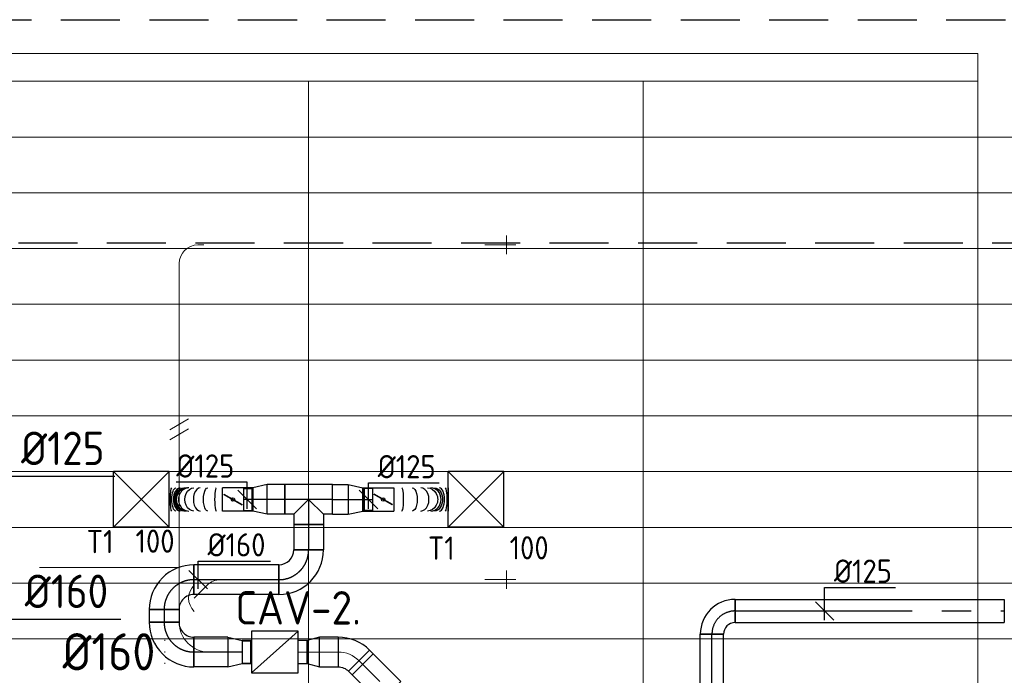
# Model space of a CAD drawing. Header units: millimetres. Extents: x -74135 to 19179, y 5032 to 51848.
# Tile 5 of 55: x -69810 to -64514, y 16153 to 19680. Entities that reach past the tile are written whole.
import ezdxf
from ezdxf.enums import TextEntityAlignment as Align

# ---------------------------------------------------------------- set-up
doc = ezdxf.new("R2010")
doc.units = ezdxf.units.MM
doc.header["$LTSCALE"] = 50
doc.linetypes.add('CENTER2', pattern=[28.575, 19.05, -3.175, 3.175, -3.175])
doc.linetypes.add('HIDDEN', pattern=[9.525, 6.35, -3.175])
for name, color, linetype in [('4plfd', 254, 'Continuous'), ('WL570---_RETOUR', 100, 'Continuous'), ('WL570---_TOEVOER', 200, 'Continuous'), ('WL570---_TOEVOER_HL', 1, 'Continuous'), ('WL570---_TOEVOER_RST', 3, 'Continuous'), ('WL570---_TOEVOER_RST_HL', 1, 'Continuous'), ('WM570---_TOEVOER', 2, 'Continuous'), ('WM570---_TOEVOER_PR', 2, 'Continuous'), ('WM570---_TOEVOER_RST_PR', 1, 'Continuous')]:
    doc.layers.add(name, color=color, linetype=linetype)
for name, color, linetype, lineweight in [('WL570---_BESTAAND-HARTLIJN', 161, 'Continuous', 0), ('WL570---_BESTAAND-MAATVOERING', 161, 'Continuous', 0), ('WL570---_BESTAAND-RETOUR', 140, 'Continuous', 0), ('WL570---_BESTAAND-TOEVOER', 180, 'Continuous', 0), ('WL570---_DEMONTEREN', 10, 'Continuous', 0)]:
    doc.layers.add(name, color=color, linetype=linetype, lineweight=lineweight)
doc.layers.get('WL570---_DEMONTEREN').off()
doc.styles.add('BURO-025', font='ISO96.shx', dxfattribs={"height": 125})
doc.styles.add('MAATVOERING', font='ISO')

# ---------------------------------------------------------------- blocks, each defined once
blk = doc.blocks.new('KARO')
for p, q in [((1, 0.5), (0, 0.5)), ((0, -0.5), (1, -0.5))]:
    blk.add_line(p, q)
at = {"invisible_edges": 15}
blk.add_3dface([(0, 0.5), (0, -0.5), (1, -0.5), (1, 0.5)], dxfattribs=at)
at = {"layer": 'WL570---_BESTAAND-HARTLIJN'}
blk.add_line((0, 0), (1, 0), dxfattribs=at)
blk = doc.blocks.new('OBO10000045L')
blk.add_lwpolyline([(50, 0, 0.198912), (6.1, 106.1), (-64.6, 35.4, -0.198912), (-50, 0)], format="xyb", close=True)
at = {"invisible_edges": 15}
for points in [[(-61.7, 32.1), (14.9, 96.4), (6.1, 106.1), (-64.6, 35.4)], [(-59, 28.7), (22.9, 86), (14.9, 96.4), (-61.7, 32.1)], [(-56.7, 25), (29.9, 75), (22.9, 86), (-59, 28.7)], [(-54.7, 21.1), (35.9, 63.4), (29.9, 75), (-56.7, 25)], [(-53, 17.1), (41, 51.3), (35.9, 63.4), (-54.7, 21.1)], [(-51.7, 12.9), (44.9, 38.8), (41, 51.3), (-53, 17.1)], [(-50.8, 8.7), (47.7, 26), (44.9, 38.8), (-51.7, 12.9)], [(-50.2, 4.4), (49.4, 13.1), (47.7, 26), (-50.8, 8.7)], [(-50, 0), (50, 0), (49.4, 13.1), (-50.2, 4.4)]]:
    blk.add_3dface(points, dxfattribs=at)
at = {"layer": 'WL570---_BESTAAND-HARTLIJN'}
blk.add_arc((-100, 0), 100, 0, 45, dxfattribs=at)
blk = doc.blocks.new('OZA1600100045R')
blk.add_lwpolyline([(70.7, 0), (106.1, 35.4), (35.4, 106.1), (-70.7, 0)])
at = {"layer": 'WL570---_BESTAAND-HARTLIJN'}
blk.add_line((0, 0), (70.7, 70.7), dxfattribs=at)
at = {"layer": 'WL570---_BESTAAND-RETOUR'}
blk.add_arc((0, 70.7), 100, 225, 315, dxfattribs=at)
blk = doc.blocks.new('OSV16010001110G')
blk.add_lwpolyline([(0, -80), (112, -50), (112, 50), (0, 80)], close=True)
at = {"layer": 'WL570---_BESTAAND-HARTLIJN'}
blk.add_line((0, 0), (112, 0), dxfattribs=at)
blk = doc.blocks.new('RB45UP')
blk.add_lwpolyline([(0, -0.5), (0.707107, -0.5), (0.707107, 0.5), (0, 0.5, -0.133256), (0.128411, 0.465158, -0.106756), (0.25, 0.353553, -0.082828), (0.325143, 0.198077, -0.071352), (0.353553, 0, -0.071352), (0.325143, -0.198077, -0.082828), (0.25, -0.353553, -0.106756), (0.128411, -0.465158, -0.133256)], format="xyb", close=True)
at = {"layer": 'WL570---_BESTAAND-HARTLIJN'}
blk.add_line((0, 0), (0.707107, 0), dxfattribs=at)
blk = doc.blocks.new('OBO10000045O')
at = {"xscale": 100, "yscale": 100, "zscale": 100}
blk.add_blockref('RB45UP', (0, 0), dxfattribs=at)
blk = doc.blocks.new('RB45DO')
blk.add_lwpolyline([(0.707107, 0.5), (0, 0.5), (0, -0.5), (0.707107, -0.5, 0.133256), (0.835518, -0.465158, 0.106756), (0.957107, -0.353553, 0.082828), (1.032249, -0.198077, 0.071352), (1.06066, 0, 0.071352), (1.032249, 0.198077, 0.082828), (0.957107, 0.353553, 0.106756), (0.835518, 0.465158, 0.133256)], format="xyb", close=True)
at = {"layer": 'WL570---_BESTAAND-HARTLIJN'}
blk.add_line((0, 0), (1.06066, 0), dxfattribs=at)
blk = doc.blocks.new('OBO10000045N')
at = {"xscale": 100, "yscale": 100, "zscale": 100}
blk.add_blockref('RB45DO', (0, 0), dxfattribs=at)
blk = doc.blocks.new('OBO10000090H')
blk.add_lwpolyline([(50, -100, 0.414214), (-100, 50), (-100, -50, -0.414214), (-50, -100)], format="xyb", close=True)
at = {"invisible_edges": 15}
for points in [[(-91.3, -50.8), (-74, 47.7), (-100, 50), (-100, -50)], [(-82.9, -53), (-48.7, 41), (-74, 47.7), (-91.3, -50.8)], [(-75, -56.7), (-25, 29.9), (-48.7, 41), (-82.9, -53)], [(-67.9, -61.7), (-3.6, 14.9), (-25, 29.9), (-75, -56.7)], [(-61.7, -67.9), (14.9, -3.6), (-3.6, 14.9), (-67.9, -61.7)], [(-56.7, -75), (29.9, -25), (14.9, -3.6), (-61.7, -67.9)], [(-53, -82.9), (41, -48.7), (29.9, -25), (-56.7, -75)], [(-50.8, -91.3), (47.7, -74), (41, -48.7), (-53, -82.9)], [(-50, -100), (50, -100), (47.7, -74), (-50.8, -91.3)]]:
    blk.add_3dface(points, dxfattribs=at)
at = {"layer": 'WL570---_BESTAAND-HARTLIJN'}
blk.add_arc((-100, -100), 100, 0, 90, dxfattribs=at)
blk = doc.blocks.new('OBO10000090ZE')
blk.add_lwpolyline([(-50, 0), (50, 0), (50, 100, 1), (-50, 100)], format="xyb", close=True)
at = {"layer": 'WL570---_BESTAAND-HARTLIJN'}
for points in [[(0, 0), (0, 150)], [(-50, 100), (50, 100)]]:
    blk.add_lwpolyline(points, dxfattribs=at)
blk = doc.blocks.new('OBO16000090H')
blk.add_lwpolyline([(80, -160, 0.414214), (-160, 80), (-160, -80, -0.414214), (-80, -160)], format="xyb", close=True)
at = {"invisible_edges": 15}
for points in [[(-146.1, -81.2), (-118.3, 76.4), (-160, 80), (-160, -80)], [(-132.6, -84.8), (-77.9, 65.5), (-118.3, 76.4), (-146.1, -81.2)], [(-120, -90.7), (-40, 47.8), (-77.9, 65.5), (-132.6, -84.8)], [(-108.6, -98.7), (-5.7, 23.9), (-40, 47.8), (-120, -90.7)], [(-98.7, -108.6), (23.9, -5.7), (-5.7, 23.9), (-108.6, -98.7)], [(-90.7, -120), (47.8, -40), (23.9, -5.7), (-98.7, -108.6)], [(-84.8, -132.6), (65.5, -77.9), (47.8, -40), (-90.7, -120)], [(-81.2, -146.1), (76.4, -118.3), (65.5, -77.9), (-84.8, -132.6)], [(-80, -160), (80, -160), (76.4, -118.3), (-81.2, -146.1)]]:
    blk.add_3dface(points, dxfattribs=at)
at = {"layer": 'WL570---_BESTAAND-HARTLIJN'}
blk.add_arc((-160, -160), 160, 0, 90, dxfattribs=at)
blk = doc.blocks.new('VBX1251250012525000')
blk.add_lwpolyline([(50, -112.5), (300, -112.5), (300, 112.5), (50, 112.5)], close=True)
for points in [[(50, 62.5), (0, 62.5), (0, -62.5), (50, -62.5)], [(300, -62.5), (350, -62.5), (350, 62.5), (300, 62.5)]]:
    blk.add_lwpolyline(points)
at = {"layer": 'WL570---_BESTAAND-HARTLIJN'}
blk.add_line((300, 0), (350, 0), dxfattribs=at)
at = {"layer": 'WL570---_BESTAAND-TOEVOER'}
blk.add_line((50, -112.5), (300, 112.5), dxfattribs=at)
blk = doc.blocks.new('OSV1601250650G')
blk.add_lwpolyline([(0, -80), (65.3, -62.5), (65.3, 62.5), (0, 80)], close=True)
at = {"layer": 'WL570---_BESTAAND-HARTLIJN'}
blk.add_line((0, 0), (65.3, 0), dxfattribs=at)
blk = doc.blocks.new('OBO16000045H')
blk.add_lwpolyline([(80, -66.3, 0.198912), (9.7, 103.4), (-103.4, -9.7, -0.198912), (-80, -66.3)], format="xyb", close=True)
at = {"invisible_edges": 15}
for points in [[(-98.7, -14.9), (23.9, 88), (9.7, 103.4), (-103.4, -9.7)], [(-94.5, -20.4), (36.6, 71.4), (23.9, 88), (-98.7, -14.9)], [(-90.7, -26.3), (47.8, 53.7), (36.6, 71.4), (-94.5, -20.4)], [(-87.5, -32.5), (57.5, 35.2), (47.8, 53.7), (-90.7, -26.3)], [(-84.8, -38.9), (65.5, 15.8), (57.5, 35.2), (-87.5, -32.5)], [(-82.7, -45.6), (71.8, -4.2), (65.5, 15.8), (-84.8, -38.9)], [(-81.2, -52.4), (76.4, -24.6), (71.8, -4.2), (-82.7, -45.6)], [(-80.3, -59.3), (79.1, -45.4), (76.4, -24.6), (-81.2, -52.4)], [(-80, -66.3), (80, -66.3), (79.1, -45.4), (-80.3, -59.3)]]:
    blk.add_3dface(points, dxfattribs=at)
at = {"layer": 'WL570---_BESTAAND-HARTLIJN'}
blk.add_arc((-160, -66.3), 160, 0, 45, dxfattribs=at)
blk = doc.blocks.new('OZA2000160045L')
blk.add_lwpolyline([(-113.1, 0), (-148.5, 35.4), (-35.4, 148.5), (113.1, 0)])
at = {"layer": 'WL570---_BESTAAND-HARTLIJN'}
blk.add_line((0, 0), (-91.9, 91.9), dxfattribs=at)
at = {"layer": 'WL570---_BESTAAND-TOEVOER'}
blk.add_arc((0, 113.1), 160, 225, 315, dxfattribs=at)
blk = doc.blocks.new('UISO')
for p, q in [((0, 0.18), (1, 0.757)), ((0, 0), (1, 0.577))]:
    blk.add_line(p, q)
at = {"layer": 'WL570---_BESTAAND-TOEVOER'}
for p, q in [((0, 0.36), (1, 0.937)), ((0, -0.18), (1, 0.397))]:
    blk.add_line(p, q, dxfattribs=at)
blk = doc.blocks.new('Groep-46')
at = {"color": 8, "linetype": 'Continuous', "lineweight": 13}
for p, q in [((-73154.9, 18699.1), (-22154.9, 18699.1)), ((-73154.9, 18699.1), (-22154.9, 18699.1)), ((-73154.9, 18399.1), (-22154.9, 18399.1)), ((-73154.9, 18099.1), (-45944.9, 18099.1)), ((-73154.9, 17799.1), (-45944.9, 17799.1)), ((-73154.9, 17499.1), (-45944.9, 17499.1)), ((-45944.9, 17199.1), (-73154.9, 17199.1)), ((-73154.9, 16899.1), (-45944.9, 16899.1)), ((-45944.9, 16599.1), (-73154.9, 16599.1)), ((-45944.9, 16299.1), (-73154.9, 16299.1)), ((-45944.9, 15999.1), (-73154.9, 15999.1))]:
    blk.add_line(p, q, dxfattribs=at)
blk = doc.blocks.new('Groep-53')
at = {"color": 8, "linetype": 'Continuous', "lineweight": 13}
for p, q in [((-73304.9, 19149.1), (-65654.9, 19149.1)), ((-65654.9, 19149.1), (-65654.9, 9183.2)), ((-73154.9, 18999.1), (-65654.9, 18999.1)), ((-69254.9, 18999.1), (-69254.9, 10356)), ((-67454.9, 18999.1), (-67454.9, 9740.2)), ((-65604.9, 18699.1), (-54904.7, 18699.1))]:
    blk.add_line(p, q, dxfattribs=at)
at = {"color": 8}
blk.add_blockref('Groep-46', (0, 0), dxfattribs=at)
blk = doc.blocks.new('Block plafond 4e verd')
at = {"layer": '4plfd'}
blk.add_blockref('Groep-53', (73304.912, -19149.14), dxfattribs=at)
blk = doc.blocks.new('*U484')
at = {"color": 0, "ltscale": 10}
for p, q in [((150, 150, -2500), (-150, 150, -2500)), ((-150, -150, -2500), (-150, 150, -2500)), ((150, -150, -2500), (-150, 150, -2500)), ((-150, -150, -2500), (150, 150, -2500)), ((150, -150, -2500), (150, 150, -2500)), ((150, -150, -2500), (-150, -150, -2500))]:
    blk.add_line(p, q, dxfattribs=at)
at = {"layer": 'WL570---_TOEVOER_RST_HL', "linetype": 'CENTER2'}
blk.add_circle((0, 0, -2500), 0.075, dxfattribs=at)
at = {"layer": 'WL570---_TOEVOER_RST', "color": 2, "style": 'BURO-025'}
for tag in ['MC', 'Q']:
    blk.add_attdef(tag, text='', height=125, dxfattribs=at).set_placement((0, 0), align=Align.MIDDLE)
at = {"layer": 'WM570---_TOEVOER_RST_PR', "color": 2, "style": 'BURO-025'}
blk.add_attdef('POSNR', text='', height=125, dxfattribs=at).set_placement((0, 0), align=Align.MIDDLE)
blk = doc.blocks.new('*U485')
at = {"color": 0, "ltscale": 10}
for p, q in [((150, 150, -2500), (-150, 150, -2500)), ((-150, -150, -2500), (-150, 150, -2500)), ((150, -150, -2500), (-150, 150, -2500)), ((-150, -150, -2500), (150, 150, -2500)), ((150, -150, -2500), (150, 150, -2500)), ((150, -150, -2500), (-150, -150, -2500))]:
    blk.add_line(p, q, dxfattribs=at)
at = {"layer": 'WL570---_TOEVOER_RST_HL', "linetype": 'CENTER2'}
blk.add_circle((0, 0, -2500), 0.075, dxfattribs=at)
at = {"layer": 'WL570---_TOEVOER_RST', "color": 2, "style": 'BURO-025'}
for tag in ['MC', 'Q']:
    blk.add_attdef(tag, text='', height=125, dxfattribs=at).set_placement((0, 0), align=Align.MIDDLE)
at = {"layer": 'WM570---_TOEVOER_RST_PR', "color": 2, "style": 'BURO-025'}
blk.add_attdef('POSNR', text='', height=125, dxfattribs=at).set_placement((0, 0), align=Align.MIDDLE)
blk = doc.blocks.new('*U486')
at = {"color": 0, "ltscale": 10}
for p, q in [((0, 62.5, -2700), (3.9, 62.5, -2700)), ((0, -62.5, -2700), (3.9, -62.5, -2700))]:
    blk.add_line(p, q, dxfattribs=at)
at = {"layer": 'WL570---_TOEVOER_HL', "linetype": 'CENTER2'}
blk.add_line((0, 0, -2700), (3.9, 0, -2700), dxfattribs=at)
at = {"layer": 'WM570---_TOEVOER_PR', "color": 2, "style": 'BURO-025'}
blk.add_attdef('POSNR', text='', height=125, dxfattribs=at).set_placement((0, 0), align=Align.MIDDLE)
blk = doc.blocks.new('*U498')
at = {"color": 0, "ltscale": 10}
for p, q in [((0, 62.5, -2700), (1447.6, 62.5, -2700)), ((0, -62.5, -2700), (0, 62.5, -2700)), ((1447.6, 62.5, -2700), (1447.6, -62.5, -2700)), ((0, -62.5, -2700), (1447.6, -62.5, -2700))]:
    blk.add_line(p, q, dxfattribs=at)
at = {"layer": 'WL570---_TOEVOER_HL', "linetype": 'CENTER2'}
blk.add_line((0, 0, -2700), (1447.6, 0, -2700), dxfattribs=at)
at = {"layer": 'WM570---_TOEVOER_PR', "color": 2, "style": 'BURO-025'}
blk.add_attdef('POSNR', text='', height=125, dxfattribs=at).set_placement((0, 0), align=Align.MIDDLE)
blk = doc.blocks.new('*U596')
at = {"color": 0, "ltscale": 10}
for p, q in [((0, 80, -2700), (182, 80, -2700)), ((0, -80, -2700), (0, 80, -2700)), ((182, 80, -2700), (182, -80, -2700)), ((0, -80, -2700), (182, -80, -2700))]:
    blk.add_line(p, q, dxfattribs=at)
at = {"layer": 'WL570---_TOEVOER_HL', "linetype": 'CENTER2'}
blk.add_line((0, 0, -2700), (182, 0, -2700), dxfattribs=at)
at = {"layer": 'WM570---_TOEVOER_PR', "color": 2, "style": 'BURO-025'}
blk.add_attdef('POSNR', text='', height=125, dxfattribs=at).set_placement((0, 0), align=Align.MIDDLE)
blk = doc.blocks.new('*U597')
at = {"color": 0, "ltscale": 10}
for p, q in [((0, 59.375, -2700), (-44.3, 59.375, -2700)), ((-44.3, -59.375, -2700), (-44.3, 59.375, -2700)), ((-44.3, -59.375, -2700), (-44.3, 59.375, -2700)), ((78.2, 80, -2700), (0, 62.5, -2700)), ((0, -62.5, -2700), (0, 62.5, -2700)), ((78.2, -80, -2700), (78.2, 80, -2700)), ((0, -59.375, -2700), (-44.3, -59.375, -2700)), ((78.2, -80, -2700), (0, -62.5, -2700))]:
    blk.add_line(p, q, dxfattribs=at)
at = {"layer": 'WL570---_TOEVOER_HL', "linetype": 'CENTER2'}
blk.add_line((0, 0, -2700), (78.2, 0, -2700), dxfattribs=at)
for centre in [(0, 0, -2700), (78.2, 0, -2700)]:
    blk.add_circle(centre, 0.075, dxfattribs=at)
at = {"layer": 'WM570---_TOEVOER_PR', "color": 2, "style": 'BURO-025'}
blk.add_attdef('POSNR', text='', height=125, dxfattribs=at).set_placement((0, 0), align=Align.MIDDLE)
blk = doc.blocks.new('*U598')
at = {"color": 0, "ltscale": 10}
for p, q in [((-80, 80, -2700), (-80, 134.9, -2700)), ((-80, 134.9, -2700), (80, 134.9, -2700)), ((80, 80, -2700), (80, 134.9, -2700)), ((-128.3, 80, -2700), (-80, 80, -2700)), ((-128.3, 80, -2700), (-128.3, -80, -2700)), ((-80, 80, -2700), (0, 0, -2700)), ((80, 80, -2700), (0, 0, -2700)), ((80, 80, -2700), (128.3, 80, -2700)), ((128.3, 80, -2700), (128.3, -80, -2700)), ((-128.3, -80, -2700), (128.3, -80, -2700))]:
    blk.add_line(p, q, dxfattribs=at)
at = {"layer": 'WL570---_TOEVOER_HL', "linetype": 'CENTER2'}
for p, q in [((0, 0, -2700), (0, 134.9, -2700)), ((-128.3, 0, -2700), (128.3, 0, -2700))]:
    blk.add_line(p, q, dxfattribs=at)
at = {"layer": 'WM570---_TOEVOER_PR', "color": 2, "style": 'BURO-025'}
blk.add_attdef('POSNR', text='', height=125, dxfattribs=at).set_placement((0, 0), align=Align.MIDDLE)
blk = doc.blocks.new('*U599')
at = {"color": 0, "ltscale": 10}
for p, q in [((0, 80, -2700), (85.4, 80, -2700)), ((0, -80, -2700), (0, 80, -2700)), ((85.4, 80, -2700), (85.4, -80, -2700)), ((0, -80, -2700), (85.4, -80, -2700))]:
    blk.add_line(p, q, dxfattribs=at)
at = {"layer": 'WL570---_TOEVOER_HL', "linetype": 'CENTER2'}
blk.add_line((0, 0, -2700), (85.4, 0, -2700), dxfattribs=at)
at = {"layer": 'WM570---_TOEVOER_PR', "color": 2, "style": 'BURO-025'}
blk.add_attdef('POSNR', text='', height=125, dxfattribs=at).set_placement((0, 0), align=Align.MIDDLE)
blk = doc.blocks.new('*U600')
at = {"color": 0, "ltscale": 10}
for p, q in [((0, 80, -2700), (78.2, 62.5, -2700)), ((0, 80, -2700), (0, -80, -2700)), ((78.2, 62.5, -2700), (78.2, -62.5, -2700)), ((0, -80, -2700), (78.2, -62.5, -2700))]:
    blk.add_line(p, q, dxfattribs=at)
at = {"layer": 'WL570---_TOEVOER_HL', "linetype": 'CENTER2'}
blk.add_line((0, 0, -2700), (78.2, 0, -2700), dxfattribs=at)
for centre in [(0, 0, -2700), (78.2, 0, -2700)]:
    blk.add_circle(centre, 0.075, dxfattribs=at)
at = {"layer": 'WM570---_TOEVOER_PR', "color": 2, "style": 'BURO-025'}
blk.add_attdef('POSNR', text='', height=125, dxfattribs=at).set_placement((0, 0), align=Align.MIDDLE)
blk = doc.blocks.new('*U601')
at = {"color": 0, "ltscale": 10}
for p, q in [((0, 62.5, -2700), (53.2, 62.5, -2700)), ((0, -62.5, -2700), (0, 62.5, -2700)), ((0, -62.5, -2700), (53.2, -62.5, -2700))]:
    blk.add_line(p, q, dxfattribs=at)
at = {"layer": 'WL570---_TOEVOER_HL', "linetype": 'CENTER2'}
blk.add_line((0, 0, -2700), (53.2, 0, -2700), dxfattribs=at)
at = {"layer": 'WM570---_TOEVOER_PR', "color": 2, "style": 'BURO-025'}
blk.add_attdef('POSNR', text='', height=125, dxfattribs=at).set_placement((0, 0), align=Align.MIDDLE)
blk = doc.blocks.new('*U602')
at = {"color": 0, "ltscale": 10}
for p, q in [((0, 80, -2700), (93.9, 80, -2700)), ((0, -80, -2700), (0, 80, -2700)), ((93.9, 80, -2700), (93.9, -80, -2700)), ((0, -80, -2700), (93.9, -80, -2700))]:
    blk.add_line(p, q, dxfattribs=at)
at = {"layer": 'WL570---_TOEVOER_HL', "linetype": 'CENTER2'}
blk.add_line((0, 0, -2700), (93.9, 0, -2700), dxfattribs=at)
at = {"layer": 'WM570---_TOEVOER_PR', "color": 2, "style": 'BURO-025'}
blk.add_attdef('POSNR', text='', height=125, dxfattribs=at).set_placement((0, 0), align=Align.MIDDLE)
blk = doc.blocks.new('*U603')
at = {"color": 0, "ltscale": 10}
for p, q in [((0, 80, -2700), (78.2, 62.5, -2700)), ((0, 80, -2700), (0, -80, -2700)), ((78.2, 62.5, -2700), (78.2, -62.5, -2700)), ((0, -80, -2700), (78.2, -62.5, -2700))]:
    blk.add_line(p, q, dxfattribs=at)
at = {"layer": 'WL570---_TOEVOER_HL', "linetype": 'CENTER2'}
blk.add_line((0, 0, -2700), (78.2, 0, -2700), dxfattribs=at)
for centre in [(0, 0, -2700), (78.2, 0, -2700)]:
    blk.add_circle(centre, 0.075, dxfattribs=at)
at = {"layer": 'WM570---_TOEVOER_PR', "color": 2, "style": 'BURO-025'}
blk.add_attdef('POSNR', text='', height=125, dxfattribs=at).set_placement((0, 0), align=Align.MIDDLE)
blk = doc.blocks.new('*U604')
at = {"color": 0, "ltscale": 10}
for p, q in [((0, 62.5, -2700), (49.8, 62.5, -2700)), ((0, -62.5, -2700), (0, 62.5, -2700)), ((0, -62.5, -2700), (49.8, -62.5, -2700))]:
    blk.add_line(p, q, dxfattribs=at)
at = {"layer": 'WL570---_TOEVOER_HL', "linetype": 'CENTER2'}
blk.add_line((0, 0, -2700), (49.8, 0, -2700), dxfattribs=at)
at = {"layer": 'WM570---_TOEVOER_PR', "color": 2, "style": 'BURO-025'}
blk.add_attdef('POSNR', text='', height=125, dxfattribs=at).set_placement((0, 0), align=Align.MIDDLE)
blk = doc.blocks.new('*U605')
at = {"color": 0, "ltscale": 10}
for p, q in [((0, 80, -2700), (136.8, 80, -2700)), ((0, -80, -2700), (0, 80, -2700)), ((136.8, 80, -2700), (136.8, -80, -2700)), ((0, -80, -2700), (136.8, -80, -2700))]:
    blk.add_line(p, q, dxfattribs=at)
at = {"layer": 'WL570---_TOEVOER_HL', "linetype": 'CENTER2'}
blk.add_line((0, 0, -2700), (136.8, 0, -2700), dxfattribs=at)
at = {"layer": 'WM570---_TOEVOER_PR', "color": 2, "style": 'BURO-025'}
blk.add_attdef('POSNR', text='', height=125, dxfattribs=at).set_placement((0, 0), align=Align.MIDDLE)
blk = doc.blocks.new('*U606')
at = {"color": 0, "ltscale": 10}
for p, q in [((-160, -80, -2700), (-160, 80, -2700)), ((80, -160, -2700), (-80, -160, -2700))]:
    blk.add_line(p, q, dxfattribs=at)
for radius, start in [(240, 0), (80, 360)]:
    blk.add_arc((-160, -160, -2700), radius, start, 90, dxfattribs=at)
at = {"layer": 'WL570---_TOEVOER_HL', "linetype": 'CENTER2'}
blk.add_arc((-160, -160, -2700), 160, 0, 90, dxfattribs=at)
at = {"layer": 'WM570---_TOEVOER_PR', "color": 2, "style": 'BURO-025'}
blk.add_attdef('POSNR', text='', height=125, dxfattribs=at).set_placement((0, 0), align=Align.MIDDLE)
blk = doc.blocks.new('*U607')
at = {"color": 0, "ltscale": 10}
for p, q in [((0, 80, -2700), (457, 80, -2700)), ((0, -80, -2700), (0, 80, -2700)), ((457, 80, -2700), (457, -80, -2700)), ((0, -80, -2700), (457, -80, -2700))]:
    blk.add_line(p, q, dxfattribs=at)
at = {"layer": 'WL570---_TOEVOER_HL', "linetype": 'CENTER2'}
blk.add_line((0, 0, -2700), (457, 0, -2700), dxfattribs=at)
at = {"layer": 'WM570---_TOEVOER_PR', "color": 2, "style": 'BURO-025'}
blk.add_attdef('POSNR', text='', height=125, dxfattribs=at).set_placement((0, 0), align=Align.MIDDLE)
blk = doc.blocks.new('*U608')
at = {"color": 0, "ltscale": 10}
for p, q in [((-80, 160, -2700), (80, 160, -2700)), ((-160, -80, -2700), (-160, 80, -2700))]:
    blk.add_line(p, q, dxfattribs=at)
for radius in [80, 240]:
    blk.add_arc((-160, 160, -2700), radius, 270, 0, dxfattribs=at)
at = {"layer": 'WL570---_TOEVOER_HL', "linetype": 'CENTER2'}
blk.add_arc((-160, 160, -2700), 160, 270, 0, dxfattribs=at)
at = {"layer": 'WM570---_TOEVOER_PR', "color": 2, "style": 'BURO-025'}
blk.add_attdef('POSNR', text='', height=125, dxfattribs=at).set_placement((0, 0), align=Align.MIDDLE)
blk = doc.blocks.new('*U609')
at = {"color": 0, "ltscale": 10}
for p, q in [((0, 80, -2700), (69.3, 80, -2700)), ((0, -80, -2700), (0, 80, -2700)), ((69.3, 80, -2700), (69.3, -80, -2700)), ((0, -80, -2700), (69.3, -80, -2700))]:
    blk.add_line(p, q, dxfattribs=at)
at = {"layer": 'WL570---_TOEVOER_HL', "linetype": 'CENTER2'}
blk.add_line((0, 0, -2700), (69.3, 0, -2700), dxfattribs=at)
at = {"layer": 'WM570---_TOEVOER_PR', "color": 2, "style": 'BURO-025'}
blk.add_attdef('POSNR', text='', height=125, dxfattribs=at).set_placement((0, 0), align=Align.MIDDLE)
blk = doc.blocks.new('*U610')
at = {"color": 0, "ltscale": 10}
for p, q in [((-80, 160, -2700), (80, 160, -2700)), ((-160, -80, -2700), (-160, 80, -2700))]:
    blk.add_line(p, q, dxfattribs=at)
for radius in [80, 240]:
    blk.add_arc((-160, 160, -2700), radius, 270, 0, dxfattribs=at)
at = {"layer": 'WL570---_TOEVOER_HL', "linetype": 'CENTER2'}
blk.add_arc((-160, 160, -2700), 160, 270, 0, dxfattribs=at)
at = {"layer": 'WM570---_TOEVOER_PR', "color": 2, "style": 'BURO-025'}
blk.add_attdef('POSNR', text='', height=125, dxfattribs=at).set_placement((0, 0), align=Align.MIDDLE)
blk = doc.blocks.new('*U611')
at = {"ltscale": 10}
for p, q in [((-56.4, 59.4, -2700), (-100.8, 59.4, -2700)), ((-100.8, -59.4, -2700), (-100.8, 59.4, -2700)), ((-56.4, 62.5, -2700), (56.4, 62.5, -2700)), ((-56.4, -62.5, -2700), (-56.4, 62.5, -2700)), ((56.4, 62.5, -2700), (56.4, -62.5, -2700)), ((-49.4, 27.3, -2700), (-48.4, 29.1, -2700)), ((48.4, -29.1, -2700), (-49.4, 27.3, -2700)), ((49.4, -27.3, -2700), (-48.4, 29.1, -2700)), ((48.4, -29.1, -2700), (49.4, -27.3, -2700)), ((-56.4, -59.4, -2700), (-100.8, -59.4, -2700)), ((-56.4, -62.5, -2700), (56.4, -62.5, -2700))]:
    blk.add_line(p, q, dxfattribs=at)
blk.add_circle((0, 0, -2700), 9.41, dxfattribs=at)
at = {"layer": 'WL570---_TOEVOER', "color": 2, "style": 'BURO-025'}
blk.add_attdef('I', text='', height=125, dxfattribs=at).set_placement((0, 0), align=Align.MIDDLE)
at = {"layer": 'WM570---_TOEVOER_PR', "color": 2, "style": 'BURO-025'}
blk.add_attdef('POSNR', text='', height=125, dxfattribs=at).set_placement((0, 0), align=Align.MIDDLE)
blk = doc.blocks.new('*U612')
at = {"color": 0, "ltscale": 10}
for p, q in [((0, 62.5, -2700), (0, -62.5, -2700)), ((286.9, 62.5, -2700), (286.9, -62.5, -2700))]:
    blk.add_line(p, q, dxfattribs=at)
for centre, major_axis, ratio, start_param, end_param in [((34.6, 0, -2700), (0, -62.5), 0.12326, 0, 3.141593), ((120.2, 0, -2700), (0, -62.5), 0.57985, 0, 3.141593), ((180.2, 0, -2700), (0, -62.5), 0.899672, 0, 3.141593), ((195.2, 0, -2700), (0, 62.5), 0.899672, 3.141593, 6.283185), ((227.8, 0, -2700), (0, 62.5), 0.57985, 3.141593, 6.283185), ((274.4, 0, -2700), (0, 62.5), 0.12326, 3.141593, 6.283185)]:
    blk.add_ellipse(centre, major_axis=major_axis, ratio=ratio, start_param=start_param, end_param=end_param, dxfattribs=at)
at = {"color": 0, "ltscale": 10, "extrusion": (0, 0, -1)}
for centre, major_axis, ratio, start_param, end_param in [((79.5, 0, -2700), (0, 62.5), 0.362403, 0, 3.141593), ((154.5, 0, -2700), (0, 62.5), 0.762586, 0, 3.141593), ((188, 0, -2700), (0, 62.5), 0.941286, 0, 3.141593), ((209.2, 0, -2700), (0, -62.5), 0.762586, 3.141593, 6.283185), ((250, 0, -2700), (0, -62.5), 0.362403, 3.141593, 6.283185)]:
    blk.add_ellipse(centre, major_axis=major_axis, ratio=ratio, start_param=start_param, end_param=end_param, dxfattribs=at)
at = {"layer": 'WM570---_TOEVOER_PR', "color": 2, "style": 'BURO-025'}
blk.add_attdef('POSNR', text='', height=125, dxfattribs=at).set_placement((0, 0), align=Align.MIDDLE)
blk = doc.blocks.new('*U613')
at = {"ltscale": 10}
for p, q in [((-56.4, 59.4, -2700), (-100.8, 59.4, -2700)), ((-100.8, -59.4, -2700), (-100.8, 59.4, -2700)), ((-56.4, 62.5, -2700), (56.4, 62.5, -2700)), ((-56.4, -62.5, -2700), (-56.4, 62.5, -2700)), ((56.4, 62.5, -2700), (56.4, -62.5, -2700)), ((-49.4, 27.3, -2700), (-48.4, 29.1, -2700)), ((48.4, -29.1, -2700), (-49.4, 27.3, -2700)), ((49.4, -27.3, -2700), (-48.4, 29.1, -2700)), ((48.4, -29.1, -2700), (49.4, -27.3, -2700)), ((-56.4, -59.4, -2700), (-100.8, -59.4, -2700)), ((-56.4, -62.5, -2700), (56.4, -62.5, -2700))]:
    blk.add_line(p, q, dxfattribs=at)
blk.add_circle((0, 0, -2700), 9.41, dxfattribs=at)
at = {"layer": 'WL570---_TOEVOER', "color": 2, "style": 'BURO-025'}
blk.add_attdef('I', text='', height=125, dxfattribs=at).set_placement((0, 0), align=Align.MIDDLE)
at = {"layer": 'WM570---_TOEVOER_PR', "color": 2, "style": 'BURO-025'}
blk.add_attdef('POSNR', text='', height=125, dxfattribs=at).set_placement((0, 0), align=Align.MIDDLE)
blk = doc.blocks.new('*U614')
at = {"color": 0, "ltscale": 10}
for p, q in [((0, 62.5, -2700), (0, -62.5, -2700)), ((292.1, 62.5, -2700), (292.1, -62.5, -2700))]:
    blk.add_line(p, q, dxfattribs=at)
for centre, major_axis, ratio, start_param, end_param in [((43.7, 0, -2700), (0, -62.5), 0.153787, 0, 3.141593), ((146, 0, -2700), (0, -62.5), 0.699187, 0, 3.141593), ((199.5, 0, -2700), (0, 62.5), 0.886608, 3.141593, 6.283185), ((245.4, 0, -2700), (0, 62.5), 0.447149, 3.141593, 6.283185)]:
    blk.add_ellipse(centre, major_axis=major_axis, ratio=ratio, start_param=start_param, end_param=end_param, dxfattribs=at)
at = {"color": 0, "ltscale": 10, "extrusion": (0, 0, -1)}
for centre, major_axis, ratio, start_param, end_param in [((98.7, 0, -2700), (0, 62.5), 0.447149, 0, 3.141593), ((181.1, 0, -2700), (0, 62.5), 0.886608, 0, 3.141593), ((219.1, 0, -2700), (0, -62.5), 0.699187, 3.141593, 6.283185), ((276, 0, -2700), (0, -62.5), 0.153787, 3.141593, 6.283185)]:
    blk.add_ellipse(centre, major_axis=major_axis, ratio=ratio, start_param=start_param, end_param=end_param, dxfattribs=at)
at = {"layer": 'WM570---_TOEVOER_PR', "color": 2, "style": 'BURO-025'}
blk.add_attdef('POSNR', text='', height=125, dxfattribs=at).set_placement((0, 0), align=Align.MIDDLE)
blk = doc.blocks.new('*U615')
at = {"layer": 'WM570---_TOEVOER', "color": 0, "ltscale": 10}
for p, q in [((0, 100), (389.3, 100)), ((0, -50), (0, 100)), ((50, -50), (-50, 50))]:
    blk.add_line(p, q, dxfattribs=at)
at = {"layer": 'WM570---_TOEVOER', "color": 0, "style": 'BURO-025'}
blk.add_text('%%c160', height=125, dxfattribs=at).set_placement((50, 125))
blk = doc.blocks.new('*U616')
at = {"layer": 'WM570---_TOEVOER', "color": 0, "ltscale": 10}
for p, q in [((0, 88.8), (380.4, 88.8)), ((0, -50), (0, 88.8)), ((50, -50), (-50, 50))]:
    blk.add_line(p, q, dxfattribs=at)
at = {"layer": 'WM570---_TOEVOER', "color": 0, "style": 'BURO-025'}
blk.add_text('%%c125', height=125, dxfattribs=at).set_placement((50, 113.8))
blk = doc.blocks.new('*U617')
at = {"layer": 'WM570---_TOEVOER', "color": 0, "ltscale": 10}
for p, q in [((0, 92.5), (-380.4, 92.5)), ((0, -50), (0, 92.5)), ((50, -50), (-50, 50))]:
    blk.add_line(p, q, dxfattribs=at)
at = {"layer": 'WM570---_TOEVOER', "color": 0, "style": 'BURO-025'}
blk.add_text('%%c125', height=125, dxfattribs=at).set_placement((-380.4, 117.5))
blk = doc.blocks.new('*U618')
at = {"layer": 'WM570---_TOEVOER', "color": 0, "ltscale": 10}
for p, q in [((0, 126.9), (380.4, 126.9)), ((0, -50), (0, 126.9)), ((50, -50), (-50, 50))]:
    blk.add_line(p, q, dxfattribs=at)
at = {"layer": 'WM570---_TOEVOER', "color": 0, "style": 'BURO-025'}
blk.add_text('%%c125', height=125, dxfattribs=at).set_placement((50, 151.9))
blk = doc.blocks.new('*U643')
at = {"color": 0, "ltscale": 10}
for p, q in [((0, 62.5, -2700), (3668.1, 62.5, -2700)), ((0, -62.5, -2700), (0, 62.5, -2700)), ((3668.1, 62.5, -2700), (3668.1, -62.5, -2700)), ((0, -62.5, -2700), (3668.1, -62.5, -2700))]:
    blk.add_line(p, q, dxfattribs=at)
at = {"layer": 'WL570---_TOEVOER_HL', "linetype": 'CENTER2'}
blk.add_line((0, 0, -2700), (3668.1, 0, -2700), dxfattribs=at)
at = {"layer": 'WM570---_TOEVOER_PR', "color": 2, "style": 'BURO-025'}
blk.add_attdef('POSNR', text='', height=125, dxfattribs=at).set_placement((0, 0), align=Align.MIDDLE)
blk = doc.blocks.new('*U644')
at = {"color": 0, "ltscale": 10}
for p, q in [((-125, -62.5, -2700), (-125, 62.5, -2700)), ((62.5, -125, -2700), (-62.5, -125, -2700))]:
    blk.add_line(p, q, dxfattribs=at)
for radius in [187.5, 62.5]:
    blk.add_arc((-125, -125, -2700), radius, 0, 90, dxfattribs=at)
at = {"layer": 'WL570---_TOEVOER_HL', "linetype": 'CENTER2'}
blk.add_arc((-125, -125, -2700), 125, 0, 90, dxfattribs=at)
at = {"layer": 'WM570---_TOEVOER_PR', "color": 2, "style": 'BURO-025'}
blk.add_attdef('POSNR', text='', height=125, dxfattribs=at).set_placement((0, 0), align=Align.MIDDLE)

msp = doc.modelspace()

# ---------------------------------------------------------------- linework, layer by layer
at = {"color": 2, "linetype": 'HIDDEN'}
for p, q in [((-72445.8, 19680.2), (-60101.5, 19680.2)), ((-71245.8, 18480.2), (-60101.5, 18480.2))]:
    msp.add_line(p, q, dxfattribs=at)
at = {"layer": 'WL570---_BESTAAND-MAATVOERING'}
msp.add_lwpolyline([(-68951.9, 16732.2), (-69077.3, 16732.2), (-69703.5, 16732.2)], dxfattribs=at)
at = {"layer": 'WM570---_TOEVOER'}
for points in [[(-70048.6, 17223.8), (-69852.5, 17223.8), (-69298.7, 17223.8)], [(-70048.6, 16454.5), (-69832.8, 16454.5), (-69266.1, 16454.5)]]:
    msp.add_lwpolyline(points, dxfattribs=at)

# ---------------------------------------------------------------- block references
at = {"layer": 'WL570---_DEMONTEREN', "xscale": -1}
for name, p, rotation in [('OBO10000090H', (-68951.9, 18468.3), 359.999999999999), ('OBO10000090ZE', (-67291.6, 18468.3), 269.999999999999), ('OBO10000045L', (-68801.2, 16638), 315), ('OBO10000090ZE', (-67291.6, 16667.3), 269.999999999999), ('OZA1600100045R', (-68871.9, 16567.3), 270), ('OSV1601250650G', (-68678.1, 16278), 180)]:
    msp.add_blockref(name, p, dxfattribs=dict(at, rotation=rotation))
at = {"layer": 'WL570---_DEMONTEREN'}
for p, xscale, yscale, zscale, rotation in [((-68818.7, 18468.3), -33.23319172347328, 100, 100, 359.999999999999), ((-67291.6, 18468.3), -16.03765465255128, 100, 100, 359.999999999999), ((-68951.9, 18368.3), 1271.440943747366, 100, 100, 270), ((-68951.9, 18015.3), 41.42135623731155, 100, 100, 90), ((-68951.9, 16984.9), 546.9873230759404, 160, 160, 270), ((-67291.6, 16667.3), -16.03765465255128, 100, 100, 359.999999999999), ((-68678.1, 16278), 113.8012122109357, 160, 160, 180.000000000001)]:
    msp.add_blockref('KARO', p, dxfattribs=dict(at, xscale=xscale, yscale=yscale, zscale=zscale, rotation=rotation))
for name, p, rotation in [('OBO10000045O', (-68951.9, 18056.7), 90), ('OBO10000045N', (-68951.9, 17944.6), 90), ('OSV16010001110G', (-68951.9, 16984.9), 90.00000000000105), ('OBO16000090H', (-68951.9, 16278), 180.000000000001)]:
    msp.add_blockref(name, p, dxfattribs=dict(at, rotation=rotation))
at = {"layer": 'WL570---_DEMONTEREN', "xscale": 100, "yscale": 100, "zscale": 100}
msp.add_blockref('UISO', (-69001.9, 17438.3), dxfattribs=at)
at = {"layer": 'WL570---_RETOUR'}
msp.add_blockref('Block plafond 4e verd', (-72306, 19498.9), dxfattribs=at)
at = {"layer": 'WL570---_TOEVOER'}
ref = msp.add_blockref('*U485', (-69156, 17098.9, 2500), dxfattribs=at)
ref.add_attrib('Q', '100', (-69186.9, 16812.2), dxfattribs={"layer": 'WL570---_TOEVOER_RST', "color": 2, "height": 125, "style": 'BURO-025'})
ref.add_attrib('MC', 'T1', (-69450, 16809.8), dxfattribs={"layer": 'WL570---_TOEVOER_RST', "color": 2, "height": 125, "style": 'BURO-025'})
ref = msp.add_blockref('*U484', (-67356, 17098.9, 2500), dxfattribs=at)
ref.add_attrib('Q', '100', (-67174.8, 16776.2), dxfattribs={"layer": 'WL570---_TOEVOER_RST', "color": 2, "height": 125, "style": 'BURO-025'})
ref.add_attrib('MC', 'T1', (-67614.3, 16774.4), dxfattribs={"layer": 'WL570---_TOEVOER_RST', "color": 2, "height": 125, "style": 'BURO-025'})
for name, p, rotation in [('*U612', (-68719.1, 17098.9, 2700), 180), ('*U611', (-68662.7, 17098.9, 2700), 180), ('*U604', (-68556.4, 17098.9, 2700), 180), ('*U603', (-68478.2, 17098.9, 2700), 180), ('*U602', (-68384.3, 17098.9, 2700), 180), ('*U598', (-68256, 17098.9, 2700), 180), ('*U605', (-68256, 16964, 2700), 270), ('*U606', (-68256, 16667.2, 2700), 270), ('*U608', (-69033, 16667.2, 2700), 180), ('*U607', (-68416, 16667.2, 2700), 180), ('*U644', (-66086.5, 16498.9, 2700), 90), ('*U609', (-69033, 16507.2, 2700), 270), ('*U610', (-69033, 16278, 2700), 270), ('OBO16000045H', (-68031.2, 16278), 44.99999999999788), ('*U643', (-66086.5, 12705.8, 2700), 90), ('*U486', (-69027.2, 16278, 2700), 180), ('*U596', (-68691, 16278, 2700), 180), ('*U597', (-68612.8, 16278, 2700), 180), ('OSV1601250650G', (-68197.6, 16278), 180.000000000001)]:
    msp.add_blockref(name, p, dxfattribs=dict(at, rotation=rotation))
for name, p in [('*U599', (-68127.7, 17098.9, 2700)), ('*U600', (-68042.4, 17098.9, 2700)), ('*U601', (-67964.2, 17098.9, 2700)), ('*U613', (-67854.6, 17098.9, 2700)), ('*U614', (-67798.1, 17098.9, 2700)), ('*U498', (-65961.5, 16498.9, 2700)), ('VBX1251250012525000', (-68612.8, 16278)), ('OZA2000160045L', (-67872.9, 16119.7))]:
    msp.add_blockref(name, p, dxfattribs=at)
at = {"layer": 'WL570---_TOEVOER', "yscale": 160, "zscale": 160}
for p, xscale, rotation in [((-68097.5, 16278), 100.1262622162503, 180), ((-67964.9, 16211.6), 27.52691832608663, 135.000000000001)]:
    msp.add_blockref('KARO', p, dxfattribs=dict(at, xscale=xscale, rotation=rotation))
at = {"layer": 'WM570---_TOEVOER'}
for name, p in [('*U617', (-68587.1, 17098.9, 2700)), ('*U616', (-67934.3, 17098.9, 2700)), ('*U615', (-68849.7, 16667.2, 2700)), ('*U618', (-65480.2, 16498.9))]:
    msp.add_blockref(name, p, dxfattribs=at)

# ---------------------------------------------------------------- texts
at = {"layer": 'WM570---_TOEVOER', "style": 'MAATVOERING'}
for s, p in [('%%c125', (-69802.5, 17283.8)), ('%%c160', (-69782.8, 16514.5)), ('CAV-2.', (-68649.9, 16425.8))]:
    msp.add_text(s, height=180, dxfattribs=at).set_placement(p)
msp.add_text('%%c160', height=200, dxfattribs=at).set_placement((-69080.8, 16179.3), align=Align.RIGHT)

doc.saveas('drawing.dxf')
